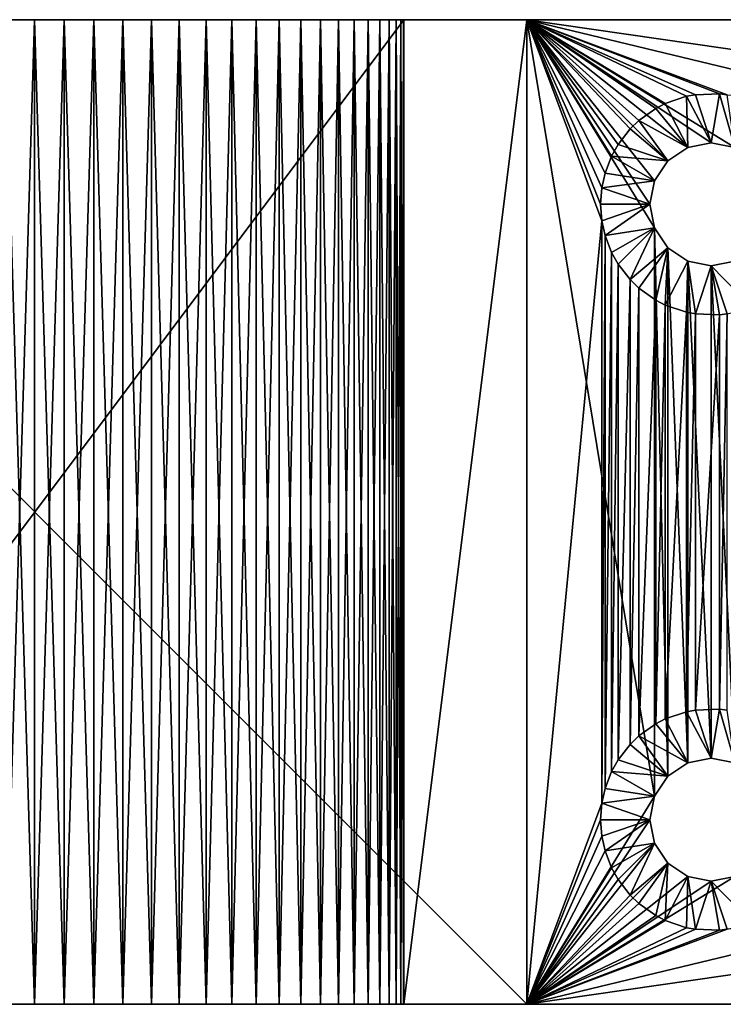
# Model space of a CAD drawing. Extents: x -50 to 50, y -20 to 20.
# Tile 3 of 4: x -1 to 28, y -20 to 20. Entities that reach past the tile are written whole.
import ezdxf

# ---------------------------------------------------------------- set-up
doc = ezdxf.new("R2010")
doc.units = 0
doc.header["$LTSCALE"] = 5
doc.linetypes.add('AUSGEZOGEN', pattern=[0])
doc.layers.add('LAYER0', color=7, linetype='CONTINUOUS')

msp = doc.modelspace()

# ---------------------------------------------------------------- linework, layer by layer
at = {"layer": 'LAYER0', "color": 8, "linetype": 'AUSGEZOGEN'}
for points in [[(0, 20, -35), (-20, 20, -40), (-1.207, 20, -34.951)], [(0, 20, -35), (20, 20, -40), (-20, 20, -40)], [(20, 20, -40), (20, -20, -40), (-20, 20, -40)], [(-20, 20, -40), (20, -20, -40), (-20, -20, -40)], [(-15, 20), (-15, -20), (15, 20)], [(15, 20), (-15, -20), (15, -20)], [(-1.207, 20, -5.049), (-15, 20), (0, 20, -5)], [(-15, 20), (15, 20), (0, 20, -5)], [(-1.207, -20, -5.049), (-1.207, 20, -5.049), (0, -20, -5)], [(0, 20, -35), (-1.207, -20, -34.951), (0, -20, -35)], [(-1.207, 20, -5.049), (0, 20, -5), (0, -20, -5)], [(0, 20, -35), (-1.207, 20, -34.951), (-1.207, -20, -34.951)], [(1.207, 20, -34.951), (0, -20, -35), (1.207, -20, -34.951)], [(0, 20, -5), (1.207, -20, -5.049), (0, -20, -5)], [(0, 20, -5), (1.207, 20, -5.049), (1.207, -20, -5.049)], [(1.207, 20, -34.951), (0, 20, -35), (0, -20, -35)], [(0, 20, -35), (1.207, 20, -34.951), (20, 20, -40)], [(15, 20), (1.207, 20, -5.049), (0, 20, -5)], [(2.406, 20, -34.806), (1.207, -20, -34.951), (2.406, -20, -34.806)], [(1.207, 20, -5.049), (2.406, -20, -5.194), (1.207, -20, -5.049)], [(1.207, 20, -5.049), (2.406, 20, -5.194), (2.406, -20, -5.194)], [(2.406, 20, -34.806), (1.207, 20, -34.951), (1.207, -20, -34.951)], [(20, 20, -40), (1.207, 20, -34.951), (2.406, 20, -34.806)], [(2.406, 20, -5.194), (1.207, 20, -5.049), (15, 20)], [(3.59, 20, -34.564), (2.406, -20, -34.806), (3.59, -20, -34.564)], [(2.406, 20, -5.194), (3.59, -20, -5.436), (2.406, -20, -5.194)], [(2.406, 20, -5.194), (3.59, 20, -5.436), (3.59, -20, -5.436)], [(3.59, 20, -34.564), (2.406, 20, -34.806), (2.406, -20, -34.806)], [(3.59, 20, -34.564), (20, 20, -40), (2.406, 20, -34.806)], [(2.406, 20, -5.194), (15, 20), (3.59, 20, -5.436)], [(4.75, 20, -34.228), (3.59, -20, -34.564), (4.75, -20, -34.228)], [(3.59, 20, -5.436), (4.75, -20, -5.772), (3.59, -20, -5.436)], [(3.59, 20, -5.436), (4.75, 20, -5.772), (4.75, -20, -5.772)], [(4.75, 20, -34.228), (3.59, 20, -34.564), (3.59, -20, -34.564)], [(3.59, 20, -34.564), (4.75, 20, -34.228), (20, 20, -40)], [(15, 20), (4.75, 20, -5.772), (3.59, 20, -5.436)], [(5.879, 20, -33.8), (4.75, -20, -34.228), (5.879, -20, -33.8)], [(4.75, 20, -5.772), (5.879, -20, -6.2), (4.75, -20, -5.772)], [(4.75, 20, -5.772), (5.879, 20, -6.2), (5.879, -20, -6.2)], [(5.879, 20, -33.8), (4.75, 20, -34.228), (4.75, -20, -34.228)], [(20, 20, -40), (4.75, 20, -34.228), (5.879, 20, -33.8)], [(5.879, 20, -6.2), (4.75, 20, -5.772), (15, 20)], [(6.971, 20, -33.282), (5.879, -20, -33.8), (6.971, -20, -33.282)], [(5.879, 20, -6.2), (6.971, -20, -6.718), (5.879, -20, -6.2)], [(5.879, 20, -6.2), (6.971, 20, -6.718), (6.971, -20, -6.718)], [(6.971, 20, -33.282), (5.879, 20, -33.8), (5.879, -20, -33.8)], [(6.971, 20, -33.282), (20, 20, -40), (5.879, 20, -33.8)], [(5.879, 20, -6.2), (15, 20), (6.971, 20, -6.718)], [(8.017, 20, -32.678), (6.971, -20, -33.282), (8.017, -20, -32.678)], [(6.971, 20, -6.718), (8.017, -20, -7.322), (6.971, -20, -6.718)], [(6.971, 20, -6.718), (8.017, 20, -7.322), (8.017, -20, -7.322)], [(8.017, 20, -32.678), (6.971, 20, -33.282), (6.971, -20, -33.282)], [(6.971, 20, -33.282), (8.017, 20, -32.678), (20, 20, -40)], [(15, 20), (8.017, 20, -7.322), (6.971, 20, -6.718)], [(9.011, 20, -31.992), (8.017, -20, -32.678), (9.011, -20, -31.992)], [(8.017, 20, -7.322), (9.011, -20, -8.008), (8.017, -20, -7.322)], [(8.017, 20, -7.322), (9.011, 20, -8.008), (9.011, -20, -8.008)], [(9.011, 20, -31.992), (8.017, 20, -32.678), (8.017, -20, -32.678)], [(20, 20, -40), (8.017, 20, -32.678), (9.011, 20, -31.992)], [(9.011, 20, -8.008), (8.017, 20, -7.322), (15, 20)], [(9.947, 20, -31.228), (9.011, -20, -31.992), (9.947, -20, -31.228)], [(9.011, 20, -8.008), (9.947, -20, -8.772), (9.011, -20, -8.008)], [(9.011, 20, -8.008), (9.947, 20, -8.772), (9.947, -20, -8.772)], [(9.947, 20, -31.228), (9.011, 20, -31.992), (9.011, -20, -31.992)], [(20, 20, -35), (9.011, 20, -31.992), (9.947, 20, -31.228)], [(9.011, 20, -8.008), (15, 20), (9.947, 20, -8.772)], [(20, 20, -35), (20, 20, -40), (9.011, 20, -31.992)], [(10.818, 20, -30.391), (9.947, -20, -31.228), (10.818, -20, -30.391)], [(9.947, 20, -8.772), (10.818, -20, -9.609), (9.947, -20, -8.772)], [(9.947, 20, -8.772), (10.818, 20, -9.609), (10.818, -20, -9.609)], [(10.818, 20, -30.391), (9.947, 20, -31.228), (9.947, -20, -31.228)], [(10.818, 20, -30.391), (20, 20, -35), (9.947, 20, -31.228)], [(15, 20), (10.818, 20, -9.609), (9.947, 20, -8.772)], [(11.619, 20, -29.487), (10.818, -20, -30.391), (11.619, -20, -29.487)], [(10.818, 20, -9.609), (11.619, -20, -10.513), (10.818, -20, -9.609)], [(10.818, 20, -9.609), (11.619, 20, -10.513), (11.619, -20, -10.513)], [(11.619, 20, -29.487), (10.818, 20, -30.391), (10.818, -20, -30.391)], [(10.818, 20, -30.391), (11.619, 20, -29.487), (20, 20, -35)], [(11.619, 20, -10.513), (10.818, 20, -9.609), (20, 20, -5)], [(20, 20, -5), (10.818, 20, -9.609), (15, 20)], [(12.345, 20, -28.521), (11.619, -20, -29.487), (12.345, -20, -28.521)], [(11.619, 20, -10.513), (12.345, -20, -11.479), (11.619, -20, -10.513)], [(11.619, 20, -10.513), (12.345, 20, -11.479), (12.345, -20, -11.479)], [(12.345, 20, -28.521), (11.619, 20, -29.487), (11.619, -20, -29.487)], [(20, 20, -35), (11.619, 20, -29.487), (12.345, 20, -28.521)], [(11.619, 20, -10.513), (20, 20, -5), (12.345, 20, -11.479)], [(12.99, 20, -27.5), (12.345, -20, -28.521), (12.99, -20, -27.5)], [(12.345, 20, -11.479), (12.99, -20, -12.5), (12.345, -20, -11.479)], [(12.345, 20, -11.479), (12.99, 20, -12.5), (12.99, -20, -12.5)], [(12.99, 20, -27.5), (12.345, 20, -28.521), (12.345, -20, -28.521)], [(12.99, 20, -27.5), (20, 20, -35), (12.345, 20, -28.521)], [(20, 20, -5), (12.99, 20, -12.5), (12.345, 20, -11.479)], [(13.552, 20, -26.43), (12.99, -20, -27.5), (13.552, -20, -26.43)], [(12.99, 20, -12.5), (13.552, -20, -13.57), (12.99, -20, -12.5)], [(12.99, 20, -12.5), (13.552, 20, -13.57), (13.552, -20, -13.57)], [(13.552, 20, -26.43), (12.99, 20, -27.5), (12.99, -20, -27.5)], [(12.99, 20, -27.5), (20, 20, -25), (20, 20, -35)], [(12.99, 20, -27.5), (13.552, 20, -26.43), (20, 20, -25)], [(13.552, 20, -13.57), (12.99, 20, -12.5), (20, 20, -5)], [(14.025, 20, -25.319), (13.552, -20, -26.43), (14.025, -20, -25.319)], [(13.552, 20, -13.57), (14.025, -20, -14.681), (13.552, -20, -13.57)], [(13.552, 20, -13.57), (14.025, 20, -14.681), (14.025, -20, -14.681)], [(14.025, 20, -25.319), (13.552, 20, -26.43), (13.552, -20, -26.43)], [(20, 20, -25), (13.552, 20, -26.43), (14.025, 20, -25.319)], [(13.552, 20, -13.57), (20, 20, -5), (14.025, 20, -14.681)], [(14.408, 20, -24.173), (14.025, -20, -25.319), (14.408, -20, -24.173)], [(14.025, 20, -14.681), (14.408, -20, -15.827), (14.025, -20, -14.681)], [(14.025, 20, -14.681), (14.408, 20, -15.827), (14.408, -20, -15.827)], [(14.408, 20, -24.173), (14.025, 20, -25.319), (14.025, -20, -25.319)], [(14.408, 20, -24.173), (20, 20, -25), (14.025, 20, -25.319)], [(20, 20, -5), (14.408, 20, -15.827), (14.025, 20, -14.681)], [(14.697, 20, -23), (14.408, -20, -24.173), (14.697, -20, -23)], [(14.408, 20, -15.827), (14.697, -20, -17), (14.408, -20, -15.827)], [(14.408, 20, -15.827), (14.697, 20, -17), (14.697, -20, -17)], [(14.697, 20, -23), (14.408, 20, -24.173), (14.408, -20, -24.173)], [(14.408, 20, -24.173), (14.697, 20, -23), (20, 20, -25)], [(14.697, 20, -17), (14.408, 20, -15.827), (20, 20, -5)], [(14.891, 20, -21.808), (14.697, -20, -23), (14.891, -20, -21.808)], [(14.697, 20, -17), (14.891, -20, -18.192), (14.697, -20, -17)], [(14.697, 20, -17), (14.891, 20, -18.192), (14.891, -20, -18.192)], [(14.891, 20, -21.808), (14.697, 20, -23), (14.697, -20, -23)], [(20, 20, -25), (14.697, 20, -23), (14.891, 20, -21.808)], [(14.697, 20, -17), (20, 20, -25), (14.891, 20, -18.192)], [(14.697, 20, -17), (20, 20, -5), (20, 20, -25)], [(14.988, 20, -20.604), (14.891, -20, -21.808), (14.988, -20, -20.604)], [(14.891, 20, -18.192), (14.988, -20, -19.396), (14.891, -20, -18.192)], [(14.891, 20, -18.192), (14.988, 20, -19.396), (14.988, -20, -19.396)], [(14.988, 20, -20.604), (14.891, 20, -21.808), (14.891, -20, -21.808)], [(14.988, 20, -20.604), (20, 20, -25), (14.891, 20, -21.808)], [(20, 20, -25), (14.988, 20, -19.396), (14.891, 20, -18.192)], [(14.988, 20, -19.396), (14.988, -20, -20.604), (14.988, -20, -19.396)], [(14.988, 20, -19.396), (14.988, 20, -20.604), (14.988, -20, -20.604)], [(14.988, 20, -20.604), (14.988, 20, -19.396), (20, 20, -25)], [(20, -20, -5), (20, 20, -5), (15, -20)], [(15, -20), (20, 20, -5), (15, 20)], [(20, 20, -25), (50, 20, -25), (20, 20, -35)], [(20, 20, -35), (50, 20, -25), (50, 20, -35)], [(20, 20, -5), (20, -20, -5), (20, 20, -25)], [(20, 20, -25), (20, -20, -5), (20, -20, -25)], [(23.05, 11.829, -25), (23, 12.5, -25), (20, 20, -25)], [(20, -20, -25), (23.05, 11.829, -25), (20, 20, -25)], [(23, 12.5, -25), (23.05, 13.171, -25), (20, 20, -25)], [(20, 20, -25), (23.05, 13.171, -25), (23.182, 13.768, -25)], [(23.446, 14.452, -25), (20, 20, -25), (23.182, 13.768, -25)], [(23.446, 14.452, -25), (23.714, 14.933, -25), (20, 20, -25)], [(20, 20, -25), (23.714, 14.933, -25), (24.201, 15.561, -25)], [(24.553, 15.901, -25), (20, 20, -25), (24.201, 15.561, -25)], [(24.553, 15.901, -25), (25.25, 16.397, -25), (20, 20, -25)], [(20, 20, -25), (25.25, 16.397, -25), (25.631, 16.593, -25)], [(26.499, 16.887, -25), (20, 20, -25), (25.631, 16.593, -25)], [(26.499, 16.887, -25), (26.86, 16.954, -25), (20, 20, -25)], [(20, 20, -25), (26.86, 16.954, -25), (27.836, 16.987, -25)], [(28.14, 16.954, -25), (20, 20, -25), (27.836, 16.987, -25)], [(28.14, 16.954, -25), (41.499, 16.887, -25), (20, 20, -25)], [(20, 20, -25), (41.499, 16.887, -25), (50, 20, -25)], [(20, 20, -35), (20, -20, -35), (20, 20, -40)], [(20, 20, -40), (20, -20, -35), (20, -20, -40)], [(25.19, 13.457, -35), (25, 12.5, -35), (20, 20, -35)], [(25.732, 14.268, -35), (20, 20, -35), (26.543, 14.81, -35)], [(25.732, 14.268, -35), (25.19, 13.457, -35), (20, 20, -35)], [(20, 20, -35), (41.543, 14.81, -35), (28.457, 14.81, -35)], [(27.5, 15, -35), (20, 20, -35), (28.457, 14.81, -35)], [(27.5, 15, -35), (26.543, 14.81, -35), (20, 20, -35)], [(20, 20, -35), (25.19, -11.543, -35), (20, -20, -35)], [(20, 20, -35), (25.19, 11.543, -35), (25.19, -11.543, -35)], [(20, 20, -35), (25, 12.5, -35), (25.19, 11.543, -35)], [(20, 20, -35), (50, 20, -35), (41.543, 14.81, -35)], [(26.499, 16.887, -25), (25.631, 16.593, -25), (26.543, 14.81, -27)], [(26.499, 16.887, -25), (27.5, 15, -27), (26.86, 16.954, -25)], [(26.499, 16.887, -25), (26.543, 14.81, -27), (27.5, 15, -27)], [(27.5, 15, -27), (27.836, 16.987, -25), (26.86, 16.954, -25)], [(28.457, 14.81, -27), (27.836, 16.987, -25), (27.5, 15, -27)], [(28.14, 16.954, -25), (27.836, 16.987, -25), (28.457, 14.81, -27)], [(25.25, 16.397, -25), (26.543, 14.81, -27), (25.631, 16.593, -25)], [(25.25, 16.397, -25), (24.553, 15.901, -25), (26.543, 14.81, -27)], [(24.201, 15.561, -25), (25.732, 14.268, -27), (24.553, 15.901, -25)], [(24.553, 15.901, -25), (25.732, 14.268, -27), (26.543, 14.81, -27)], [(23.714, 14.933, -25), (25.732, 14.268, -27), (24.201, 15.561, -25)], [(23.446, 14.452, -25), (25.732, 14.268, -27), (23.714, 14.933, -25)], [(25.732, 14.268, -35), (26.543, 14.81, -27), (25.732, 14.268, -27)], [(25.732, 14.268, -35), (26.543, 14.81, -35), (26.543, 14.81, -27)], [(26.543, 14.81, -35), (27.5, 15, -27), (26.543, 14.81, -27)], [(26.543, 14.81, -35), (27.5, 15, -35), (27.5, 15, -27)], [(27.5, 15, -35), (28.457, 14.81, -27), (27.5, 15, -27)], [(27.5, 15, -35), (28.457, 14.81, -35), (28.457, 14.81, -27)], [(25.19, 13.457, -27), (23.446, 14.452, -25), (23.182, 13.768, -25)], [(25.19, 13.457, -27), (25.732, 14.268, -27), (23.446, 14.452, -25)], [(25.19, 13.457, -35), (25.732, 14.268, -27), (25.19, 13.457, -27)], [(25.19, 13.457, -35), (25.732, 14.268, -35), (25.732, 14.268, -27)], [(25.19, 13.457, -27), (23.182, 13.768, -25), (23.05, 13.171, -25)], [(25.19, 13.457, -27), (23.05, 13.171, -25), (25, 12.5, -27)], [(25, 12.5, -35), (25.19, 13.457, -27), (25, 12.5, -27)], [(25, 12.5, -35), (25.19, 13.457, -35), (25.19, 13.457, -27)], [(23.05, 13.171, -25), (23, 12.5, -25), (25, 12.5, -27)], [(23.05, 11.829, -25), (25, 12.5, -27), (23, 12.5, -25)], [(23.182, 11.232, -25), (25, 12.5, -27), (23.05, 11.829, -25)], [(25.19, 11.543, -27), (25, 12.5, -27), (23.182, 11.232, -25)], [(25.19, 11.543, -27), (25.19, 11.543, -35), (25, 12.5, -27)], [(25.19, 11.543, -35), (25, 12.5, -35), (25, 12.5, -27)], [(20, -20, -25), (23.05, -11.829, -25), (23.05, 11.829, -25)], [(23.05, -11.829, -25), (23.182, 11.232, -25), (23.05, 11.829, -25)], [(23.05, -11.829, -25), (23.182, -11.232, -25), (23.182, 11.232, -25)], [(23.446, 10.548, -25), (25.19, 11.543, -27), (23.182, 11.232, -25)], [(23.182, -11.232, -25), (23.446, 10.548, -25), (23.182, 11.232, -25)], [(23.446, 10.548, -25), (23.714, 10.067, -25), (25.19, 11.543, -27)], [(25.19, 11.543, -27), (23.714, 10.067, -25), (24.201, 9.439, -25)], [(25.732, 10.732, -27), (25.19, 11.543, -27), (24.201, 9.439, -25)], [(25.19, 11.543, -27), (25.732, 10.732, -35), (25.19, 11.543, -35)], [(25.19, 11.543, -27), (25.732, 10.732, -27), (25.732, 10.732, -35)], [(25.19, 11.543, -35), (25.732, -10.732, -35), (25.19, -11.543, -35)], [(25.732, -10.732, -35), (25.19, 11.543, -35), (25.732, 10.732, -35)], [(23.182, -11.232, -25), (23.446, -10.548, -25), (23.446, 10.548, -25)], [(23.446, -10.548, -25), (23.714, 10.067, -25), (23.446, 10.548, -25)], [(25.732, 10.732, -27), (24.201, 9.439, -25), (24.553, 9.099, -25)], [(25.25, 8.603, -25), (25.732, 10.732, -27), (24.553, 9.099, -25)], [(25.25, 8.603, -25), (25.631, 8.407, -25), (25.732, 10.732, -27)], [(25.732, 10.732, -27), (25.631, 8.407, -25), (26.543, 10.19, -27)], [(25.732, 10.732, -35), (25.732, 10.732, -27), (26.543, 10.19, -35)], [(26.543, 10.19, -35), (25.732, 10.732, -27), (26.543, 10.19, -27)], [(25.732, 10.732, -35), (26.543, -10.19, -35), (25.732, -10.732, -35)], [(26.543, -10.19, -35), (25.732, 10.732, -35), (26.543, 10.19, -35)], [(23.446, -10.548, -25), (23.714, -10.067, -25), (23.714, 10.067, -25)], [(23.714, -10.067, -25), (24.201, 9.439, -25), (23.714, 10.067, -25)], [(26.543, 10.19, -27), (25.631, 8.407, -25), (26.499, 8.113, -25)], [(26.86, 8.046, -25), (26.543, 10.19, -27), (26.499, 8.113, -25)], [(27.5, 10, -35), (26.543, 10.19, -27), (27.5, 10, -27)], [(27.5, 10, -35), (26.543, 10.19, -35), (26.543, 10.19, -27)], [(26.86, 8.046, -25), (27.5, 10, -27), (26.543, 10.19, -27)], [(26.543, 10.19, -35), (27.5, -10, -35), (26.543, -10.19, -35)], [(27.5, -10, -35), (26.543, 10.19, -35), (27.5, 10, -35)], [(26.86, 8.046, -25), (27.836, 8.013, -25), (27.5, 10, -27)], [(28.457, 10.19, -35), (27.5, 10, -27), (28.457, 10.19, -27)], [(28.457, 10.19, -35), (27.5, 10, -35), (27.5, 10, -27)], [(29.144, 8.311, -25), (28.457, 10.19, -27), (27.5, 10, -27)], [(27.5, 10, -35), (28.457, 10.19, -35), (28.457, -10.19, -35)], [(27.5, 10, -27), (27.836, 8.013, -25), (28.14, 8.046, -25)], [(29.144, 8.311, -25), (27.5, 10, -27), (28.14, 8.046, -25)], [(27.5, 10, -35), (28.457, -10.19, -35), (27.5, -10, -35)], [(23.714, -10.067, -25), (24.201, -9.439, -25), (24.201, 9.439, -25)], [(24.201, -9.439, -25), (24.553, 9.099, -25), (24.201, 9.439, -25)], [(24.201, -9.439, -25), (24.553, -9.099, -25), (24.553, 9.099, -25)], [(24.553, -9.099, -25), (25.25, 8.603, -25), (24.553, 9.099, -25)], [(24.553, -9.099, -25), (25.25, -8.603, -25), (25.25, 8.603, -25)], [(25.25, -8.603, -25), (25.631, 8.407, -25), (25.25, 8.603, -25)], [(25.25, -8.603, -25), (25.631, -8.407, -25), (25.631, 8.407, -25)], [(25.631, -8.407, -25), (26.499, 8.113, -25), (25.631, 8.407, -25)], [(25.631, -8.407, -25), (26.499, -8.113, -25), (26.499, 8.113, -25)], [(26.499, -8.113, -25), (26.86, 8.046, -25), (26.499, 8.113, -25)], [(26.499, -8.113, -25), (26.86, -8.046, -25), (26.86, 8.046, -25)], [(26.86, -8.046, -25), (27.836, 8.013, -25), (26.86, 8.046, -25)], [(26.86, -8.046, -25), (27.836, -8.013, -25), (27.836, 8.013, -25)], [(27.836, -8.013, -25), (28.14, 8.046, -25), (27.836, 8.013, -25)], [(27.836, -8.013, -25), (28.14, -8.046, -25), (28.14, 8.046, -25)], [(26.499, -8.113, -25), (25.631, -8.407, -25), (26.543, -10.19, -27)], [(26.499, -8.113, -25), (27.5, -10, -27), (26.86, -8.046, -25)], [(26.499, -8.113, -25), (26.543, -10.19, -27), (27.5, -10, -27)], [(27.5, -10, -27), (27.836, -8.013, -25), (26.86, -8.046, -25)], [(28.457, -10.19, -27), (27.836, -8.013, -25), (27.5, -10, -27)], [(28.14, -8.046, -25), (27.836, -8.013, -25), (28.457, -10.19, -27)], [(25.25, -8.603, -25), (24.553, -9.099, -25), (26.543, -10.19, -27)], [(25.25, -8.603, -25), (26.543, -10.19, -27), (25.631, -8.407, -25)], [(24.201, -9.439, -25), (25.732, -10.732, -27), (24.553, -9.099, -25)], [(24.553, -9.099, -25), (25.732, -10.732, -27), (26.543, -10.19, -27)], [(23.714, -10.067, -25), (25.732, -10.732, -27), (24.201, -9.439, -25)], [(26.543, -10.19, -35), (27.5, -10, -27), (26.543, -10.19, -27)], [(26.543, -10.19, -35), (27.5, -10, -35), (27.5, -10, -27)], [(27.5, -10, -35), (28.457, -10.19, -27), (27.5, -10, -27)], [(27.5, -10, -35), (28.457, -10.19, -35), (28.457, -10.19, -27)], [(23.446, -10.548, -25), (25.732, -10.732, -27), (23.714, -10.067, -25)], [(25.732, -10.732, -35), (26.543, -10.19, -27), (25.732, -10.732, -27)], [(25.732, -10.732, -35), (26.543, -10.19, -35), (26.543, -10.19, -27)], [(25.19, -11.543, -27), (23.446, -10.548, -25), (23.182, -11.232, -25)], [(25.19, -11.543, -27), (25.732, -10.732, -27), (23.446, -10.548, -25)], [(25.19, -11.543, -35), (25.732, -10.732, -27), (25.19, -11.543, -27)], [(25.19, -11.543, -35), (25.732, -10.732, -35), (25.732, -10.732, -27)], [(25.19, -11.543, -35), (25, -12.5, -35), (20, -20, -35)], [(25.19, -11.543, -27), (23.182, -11.232, -25), (23.05, -11.829, -25)], [(25.19, -11.543, -27), (23.05, -11.829, -25), (25, -12.5, -27)], [(25, -12.5, -35), (25.19, -11.543, -27), (25, -12.5, -27)], [(25, -12.5, -35), (25.19, -11.543, -35), (25.19, -11.543, -27)], [(20, -20, -25), (23, -12.5, -25), (23.05, -11.829, -25)], [(23.05, -11.829, -25), (23, -12.5, -25), (25, -12.5, -27)], [(20, -20, -25), (23.05, -13.171, -25), (23, -12.5, -25)], [(20, -20, -35), (25, -12.5, -35), (25.19, -13.457, -35)], [(23.05, -13.171, -25), (25, -12.5, -27), (23, -12.5, -25)], [(23.182, -13.768, -25), (25, -12.5, -27), (23.05, -13.171, -25)], [(25.19, -13.457, -27), (25, -12.5, -27), (23.182, -13.768, -25)], [(25.19, -13.457, -27), (25.19, -13.457, -35), (25, -12.5, -27)], [(25.19, -13.457, -35), (25, -12.5, -35), (25, -12.5, -27)], [(20, -20, -25), (23.182, -13.768, -25), (23.05, -13.171, -25)], [(25.732, -14.268, -35), (20, -20, -35), (25.19, -13.457, -35)], [(23.446, -14.452, -25), (25.19, -13.457, -27), (23.182, -13.768, -25)], [(23.446, -14.452, -25), (23.714, -14.933, -25), (25.19, -13.457, -27)], [(25.19, -13.457, -27), (23.714, -14.933, -25), (24.201, -15.561, -25)], [(25.732, -14.268, -27), (25.19, -13.457, -27), (24.201, -15.561, -25)], [(25.19, -13.457, -27), (25.732, -14.268, -35), (25.19, -13.457, -35)], [(25.19, -13.457, -27), (25.732, -14.268, -27), (25.732, -14.268, -35)], [(20, -20, -25), (23.446, -14.452, -25), (23.182, -13.768, -25)], [(25.732, -14.268, -35), (26.543, -14.81, -35), (20, -20, -35)], [(25.732, -14.268, -27), (24.201, -15.561, -25), (24.553, -15.901, -25)], [(25.25, -16.397, -25), (25.732, -14.268, -27), (24.553, -15.901, -25)], [(25.25, -16.397, -25), (25.631, -16.593, -25), (25.732, -14.268, -27)], [(25.732, -14.268, -27), (25.631, -16.593, -25), (26.543, -14.81, -27)], [(25.732, -14.268, -35), (25.732, -14.268, -27), (26.543, -14.81, -35)], [(26.543, -14.81, -35), (25.732, -14.268, -27), (26.543, -14.81, -27)], [(20, -20, -25), (23.714, -14.933, -25), (23.446, -14.452, -25)], [(41.543, -14.81, -35), (50, -20, -35), (20, -20, -35)], [(28.457, -14.81, -35), (20, -20, -35), (27.5, -15, -35)], [(28.457, -14.81, -35), (41.543, -14.81, -35), (20, -20, -35)], [(20, -20, -35), (26.543, -14.81, -35), (27.5, -15, -35)], [(20, -20, -25), (24.201, -15.561, -25), (23.714, -14.933, -25)], [(26.543, -14.81, -27), (25.631, -16.593, -25), (26.499, -16.887, -25)], [(26.86, -16.954, -25), (26.543, -14.81, -27), (26.499, -16.887, -25)], [(27.5, -15, -35), (26.543, -14.81, -27), (27.5, -15, -27)], [(27.5, -15, -35), (26.543, -14.81, -35), (26.543, -14.81, -27)], [(26.86, -16.954, -25), (27.5, -15, -27), (26.543, -14.81, -27)], [(26.86, -16.954, -25), (27.836, -16.987, -25), (27.5, -15, -27)], [(28.457, -14.81, -35), (27.5, -15, -27), (28.457, -14.81, -27)], [(28.457, -14.81, -35), (27.5, -15, -35), (27.5, -15, -27)], [(29.144, -16.689, -25), (28.457, -14.81, -27), (27.5, -15, -27)], [(27.5, -15, -27), (27.836, -16.987, -25), (28.14, -16.954, -25)], [(29.144, -16.689, -25), (27.5, -15, -27), (28.14, -16.954, -25)], [(20, -20, -25), (24.553, -15.901, -25), (24.201, -15.561, -25)], [(20, -20, -25), (25.25, -16.397, -25), (24.553, -15.901, -25)], [(20, -20, -25), (25.631, -16.593, -25), (25.25, -16.397, -25)], [(20, -20, -25), (26.499, -16.887, -25), (25.631, -16.593, -25)], [(20, -20, -25), (26.86, -16.954, -25), (26.499, -16.887, -25)], [(20, -20, -25), (41.499, -16.887, -25), (28.14, -16.954, -25)], [(20, -20, -25), (50, -20, -25), (41.499, -16.887, -25)], [(20, -20, -25), (27.836, -16.987, -25), (26.86, -16.954, -25)], [(20, -20, -25), (28.14, -16.954, -25), (27.836, -16.987, -25)], [(0, -20, -35), (-20, -20, -40), (20, -20, -40)], [(0, -20, -35), (-1.207, -20, -34.951), (-20, -20, -40)], [(-15, -20), (-1.207, -20, -5.049), (0, -20, -5)], [(15, -20), (-15, -20), (0, -20, -5)], [(1.207, -20, -5.049), (15, -20), (0, -20, -5)], [(0, -20, -35), (20, -20, -40), (1.207, -20, -34.951)], [(1.207, -20, -5.049), (2.406, -20, -5.194), (15, -20)], [(20, -20, -40), (2.406, -20, -34.806), (1.207, -20, -34.951)], [(15, -20), (2.406, -20, -5.194), (3.59, -20, -5.436)], [(3.59, -20, -34.564), (2.406, -20, -34.806), (20, -20, -40)], [(4.75, -20, -5.772), (15, -20), (3.59, -20, -5.436)], [(3.59, -20, -34.564), (20, -20, -40), (4.75, -20, -34.228)], [(4.75, -20, -5.772), (5.879, -20, -6.2), (15, -20)], [(20, -20, -40), (5.879, -20, -33.8), (4.75, -20, -34.228)], [(15, -20), (5.879, -20, -6.2), (6.971, -20, -6.718)], [(6.971, -20, -33.282), (5.879, -20, -33.8), (20, -20, -40)], [(8.017, -20, -7.322), (15, -20), (6.971, -20, -6.718)], [(6.971, -20, -33.282), (20, -20, -40), (8.017, -20, -32.678)], [(8.017, -20, -7.322), (9.011, -20, -8.008), (15, -20)], [(20, -20, -40), (9.011, -20, -31.992), (8.017, -20, -32.678)], [(15, -20), (9.011, -20, -8.008), (9.947, -20, -8.772)], [(20, -20, -35), (9.947, -20, -31.228), (9.011, -20, -31.992)], [(20, -20, -40), (20, -20, -35), (9.011, -20, -31.992)], [(10.818, -20, -9.609), (15, -20), (9.947, -20, -8.772)], [(10.818, -20, -30.391), (9.947, -20, -31.228), (20, -20, -35)], [(10.818, -20, -9.609), (20, -20, -5), (15, -20)], [(10.818, -20, -9.609), (11.619, -20, -10.513), (20, -20, -5)], [(10.818, -20, -30.391), (20, -20, -35), (11.619, -20, -29.487)], [(20, -20, -5), (11.619, -20, -10.513), (12.345, -20, -11.479)], [(20, -20, -35), (12.345, -20, -28.521), (11.619, -20, -29.487)], [(12.99, -20, -12.5), (20, -20, -5), (12.345, -20, -11.479)], [(12.99, -20, -27.5), (12.345, -20, -28.521), (20, -20, -35)], [(12.99, -20, -12.5), (13.552, -20, -13.57), (20, -20, -5)], [(13.552, -20, -26.43), (12.99, -20, -27.5), (20, -20, -25)], [(20, -20, -25), (12.99, -20, -27.5), (20, -20, -35)], [(20, -20, -5), (13.552, -20, -13.57), (14.025, -20, -14.681)], [(13.552, -20, -26.43), (20, -20, -25), (14.025, -20, -25.319)], [(14.408, -20, -15.827), (20, -20, -5), (14.025, -20, -14.681)], [(20, -20, -25), (14.408, -20, -24.173), (14.025, -20, -25.319)], [(14.408, -20, -15.827), (14.697, -20, -17), (20, -20, -5)], [(14.697, -20, -23), (14.408, -20, -24.173), (20, -20, -25)], [(20, -20, -5), (14.697, -20, -17), (20, -20, -25)], [(20, -20, -25), (14.697, -20, -17), (14.891, -20, -18.192)], [(14.697, -20, -23), (20, -20, -25), (14.891, -20, -21.808)], [(14.988, -20, -19.396), (20, -20, -25), (14.891, -20, -18.192)], [(20, -20, -25), (14.988, -20, -20.604), (14.891, -20, -21.808)], [(14.988, -20, -19.396), (14.988, -20, -20.604), (20, -20, -25)], [(50, -20, -25), (20, -20, -35), (50, -20, -35)], [(50, -20, -25), (20, -20, -25), (20, -20, -35)]]:
    msp.add_3dface(points, dxfattribs=at)

doc.saveas('drawing.dxf')
